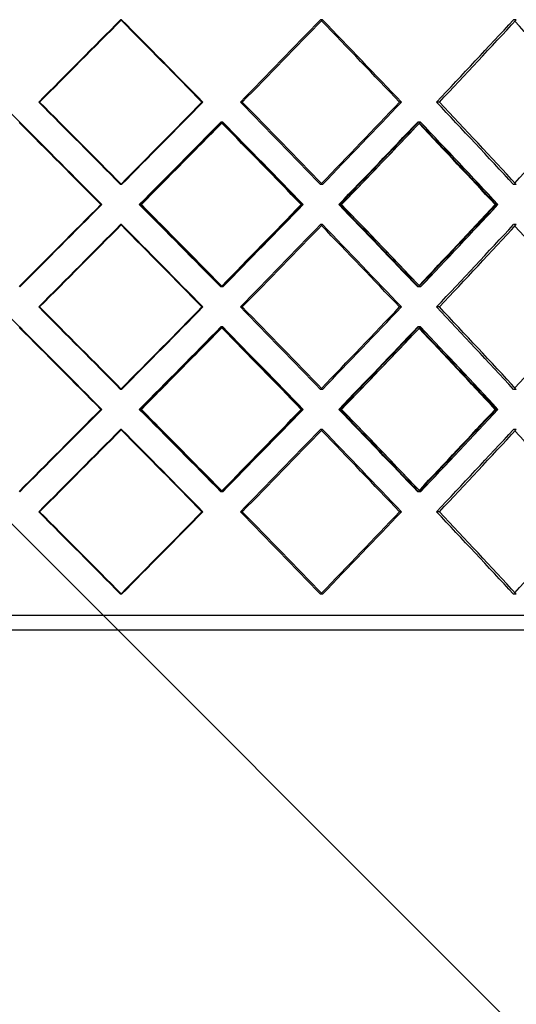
# Model space of a CAD drawing. Header units: millimetres. Extents: x -790 to 790, y -515 to 698.
# Tile 5 of 9: x 35 to 206, y -177 to 161. Entities that reach past the tile are written whole.
import ezdxf

# ---------------------------------------------------------------- set-up
doc = ezdxf.new("R2010")
doc.units = ezdxf.units.MM
doc.layers.add('HIDDEN', color=7, linetype='Continuous')
doc.layers.add('THICK', color=7, linetype='Continuous')

msp = doc.modelspace()

# ---------------------------------------------------------------- linework, layer by layer
at = {"layer": 'HIDDEN'}
for p, q in [((70.16, 160.64), (69.83, 160.64)), ((70.16, 160.64), (69.83, 160.64)), ((139.12, 160.64), (138.47, 160.64)), ((139.12, 160.64), (138.47, 160.64)), ((205.69, 160.64), (204.74, 160.64)), ((205.69, 160.64), (204.74, 160.64)), ((42.02, 132.37), (41.7, 132.37)), ((42.02, 132.37), (41.7, 132.37)), ((98.1, 132.37), (97.77, 132.37)), ((111.61, 132.37), (110.96, 132.37)), ((111.61, 132.37), (110.96, 132.37)), ((166.24, 132.37), (165.59, 132.37)), ((179.28, 132.37), (178.32, 132.37)), ((179.28, 132.37), (178.32, 132.37)), ((104.88, 125.51), (104.23, 125.51)), ((104.84, 125.51), (104.51, 125.51)), ((172.79, 125.51), (171.83, 125.51)), ((172.75, 125.51), (172.11, 125.51)), ((70.16, 104.09), (69.83, 104.09)), ((70.16, 104.09), (69.83, 104.09)), ((139.12, 104.09), (138.47, 104.09)), ((139.12, 104.09), (138.47, 104.09)), ((205.69, 104.09), (204.74, 104.09)), ((205.69, 104.09), (204.74, 104.09)), ((63.36, 97.23), (63.03, 97.23)), ((63.41, 97.23), (63.41, 97.23)), ((76.89, 97.23), (76.24, 97.23)), ((76.95, 97.23), (76.62, 97.23)), ((132.48, 97.23), (131.84, 97.23)), ((145.67, 97.23), (144.71, 97.23)), ((145.73, 97.23), (145.08, 97.23)), ((199.34, 97.23), (198.39, 97.23)), ((70.16, 90.38), (69.83, 90.38)), ((70.16, 90.38), (69.83, 90.38)), ((139.12, 90.38), (138.47, 90.38)), ((139.12, 90.38), (138.47, 90.38)), ((205.69, 90.38), (204.74, 90.38)), ((205.69, 90.38), (204.74, 90.38)), ((104.88, 68.96), (104.23, 68.96)), ((104.84, 68.96), (104.51, 68.96)), ((172.79, 68.96), (171.83, 68.96)), ((172.75, 68.96), (172.11, 68.96)), ((42.02, 62.1), (41.7, 62.1)), ((42.02, 62.1), (41.7, 62.1)), ((98.1, 62.1), (97.77, 62.1)), ((111.61, 62.1), (110.96, 62.1)), ((111.61, 62.1), (110.96, 62.1)), ((166.24, 62.1), (165.59, 62.1)), ((179.28, 62.1), (178.32, 62.1)), ((179.28, 62.1), (178.32, 62.1)), ((535, -514.89), (-35.13, 55.24)), ((104.88, 55.24), (104.23, 55.24)), ((104.84, 55.24), (104.51, 55.24)), ((172.79, 55.24), (171.83, 55.24)), ((172.75, 55.24), (172.11, 55.24)), ((70.16, 33.82), (69.83, 33.82)), ((70.16, 33.82), (69.83, 33.82)), ((139.12, 33.82), (138.47, 33.82)), ((139.12, 33.82), (138.47, 33.82)), ((205.69, 33.82), (204.74, 33.82)), ((205.69, 33.82), (204.74, 33.82)), ((63.36, 26.97), (63.03, 26.97)), ((63.41, 26.97), (63.41, 26.97)), ((76.89, 26.97), (76.24, 26.97)), ((76.95, 26.97), (76.62, 26.97)), ((132.48, 26.97), (131.84, 26.97)), ((145.67, 26.97), (144.71, 26.97)), ((145.73, 26.97), (145.08, 26.97)), ((199.34, 26.97), (198.39, 26.97)), ((70.16, 20.11), (69.83, 20.11)), ((70.16, 20.11), (69.83, 20.11)), ((139.12, 20.11), (138.47, 20.11)), ((139.12, 20.11), (138.47, 20.11)), ((205.69, 20.11), (204.74, 20.11)), ((205.69, 20.11), (204.74, 20.11)), ((104.88, -1.31), (104.23, -1.31)), ((104.84, -1.31), (104.51, -1.31)), ((172.79, -1.31), (171.83, -1.31)), ((172.75, -1.31), (172.11, -1.31)), ((42.02, -8.17), (41.7, -8.17)), ((42.02, -8.17), (41.7, -8.17)), ((98.1, -8.17), (97.77, -8.17)), ((111.61, -8.17), (110.96, -8.17)), ((111.61, -8.17), (110.96, -8.17)), ((166.24, -8.17), (165.59, -8.17)), ((179.28, -8.17), (178.32, -8.17)), ((179.28, -8.17), (178.32, -8.17)), ((70.16, -36.44), (69.83, -36.44)), ((70.16, -36.44), (69.83, -36.44)), ((139.12, -36.44), (138.47, -36.44)), ((139.12, -36.44), (138.47, -36.44)), ((205.69, -36.44), (204.74, -36.44)), ((205.69, -36.44), (204.74, -36.44)), ((535, -43.8), (-535, -43.8))]:
    msp.add_line(p, q, dxfattribs=at)
for centre, major_axis, ratio, start_param, end_param in [((0, 160.64), (533.85, 533.85), 0.065543, -1.558227, -1.505346), ((0, 160.64), (533.85, 533.85), 0.065543, -1.558227, -1.505346), ((0, 160.64), (536.35, -536.35), 0.065543, 1.452712, 1.505346), ((0, 160.64), (530.42, 530.42), 0.131652, -1.492777, -1.439897), ((0, 160.64), (530.42, 530.42), 0.131652, -1.492777, -1.439897), ((0, 160.64), (532.9, -532.9), 0.131652, 1.387262, 1.439897), ((0, 160.64), (524.72, 524.72), 0.198912, -1.427327, -1.374447), ((0, 160.64), (524.72, 524.72), 0.198912, -1.427327, -1.374447), ((0, 104.09), (533.85, -533.85), 0.065543, 1.505346, 1.558227), ((0, 104.09), (533.85, -533.85), 0.065543, 1.505346, 1.558227), ((0, 104.09), (536.35, 536.35), 0.065543, -1.505346, -1.452712), ((0, 104.09), (530.42, -530.42), 0.131652, 1.439897, 1.492777), ((0, 104.09), (530.42, -530.42), 0.131652, 1.439897, 1.492777), ((0, 104.09), (532.9, 532.9), 0.131652, -1.439897, -1.387262), ((0, 104.09), (524.72, -524.72), 0.198912, 1.374447, 1.427327), ((0, 104.09), (524.72, -524.72), 0.198912, 1.374447, 1.427327), ((0, 90.38), (536.35, -536.35), 0.065543, 1.518101, 1.570757), ((0, 160.64), (530.42, 530.42), 0.131652, -1.558702, -1.505614), ((0, 90.38), (533.85, 533.85), 0.065543, -1.492532, -1.439629), ((0, 90.38), (532.9, -532.9), 0.131652, 1.452651, 1.505308), ((0, 160.64), (524.72, 524.72), 0.198912, -1.493252, -1.440164), ((0, 90.38), (530.42, 530.42), 0.131652, -1.427083, -1.37418), ((0, 90.38), (527.17, -527.17), 0.198912, 1.387201, 1.439858), ((0, 160.64), (532.9, 532.9), 0.131652, -1.558147, -1.539788), ((0, 160.64), (527.17, 527.17), 0.198912, -1.492697, -1.474338), ((0, 104.09), (536.35, 536.35), 0.065543, -1.570757, -1.518101), ((0, 33.82), (530.42, -530.42), 0.131652, 1.505614, 1.558702), ((0, 104.09), (533.85, -533.85), 0.065543, 1.439629, 1.492532), ((0, 33.82), (532.9, -532.9), 0.131652, 1.539788, 1.558147), ((0, 104.09), (532.9, 532.9), 0.131652, -1.505308, -1.452651), ((0, 33.82), (524.72, -524.72), 0.198912, 1.440164, 1.493252), ((0, 104.09), (530.42, -530.42), 0.131652, 1.37418, 1.427083), ((0, 33.82), (527.17, -527.17), 0.198912, 1.474338, 1.492697), ((0, 104.09), (527.17, 527.17), 0.198912, -1.439858, -1.387201), ((0, 90.38), (533.85, 533.85), 0.065543, -1.558227, -1.505346), ((0, 90.38), (533.85, 533.85), 0.065543, -1.558227, -1.505346), ((0, 90.38), (536.35, -536.35), 0.065543, 1.452712, 1.505346), ((0, 90.38), (530.42, 530.42), 0.131652, -1.492777, -1.439897), ((0, 90.38), (530.42, 530.42), 0.131652, -1.492777, -1.439897), ((0, 90.38), (532.9, -532.9), 0.131652, 1.387262, 1.439897), ((0, 90.38), (524.72, 524.72), 0.198912, -1.427327, -1.374447), ((0, 90.38), (524.72, 524.72), 0.198912, -1.427327, -1.374447), ((0, 33.82), (533.85, -533.85), 0.065543, 1.505346, 1.558227), ((0, 33.82), (533.85, -533.85), 0.065543, 1.505346, 1.558227), ((0, 33.82), (536.35, 536.35), 0.065543, -1.505346, -1.452712), ((0, 33.82), (530.42, -530.42), 0.131652, 1.439897, 1.492777), ((0, 33.82), (530.42, -530.42), 0.131652, 1.439897, 1.492777), ((0, 33.82), (532.9, 532.9), 0.131652, -1.439897, -1.387262), ((0, 33.82), (524.72, -524.72), 0.198912, 1.374447, 1.427327), ((0, 33.82), (524.72, -524.72), 0.198912, 1.374447, 1.427327), ((0, 20.11), (536.35, -536.35), 0.065543, 1.518101, 1.570757), ((0, 90.38), (530.42, 530.42), 0.131652, -1.558702, -1.505614), ((0, 20.11), (533.85, 533.85), 0.065543, -1.492532, -1.439629), ((0, 20.11), (532.9, -532.9), 0.131652, 1.452651, 1.505308), ((0, 90.38), (524.72, 524.72), 0.198912, -1.493252, -1.440164), ((0, 20.11), (530.42, 530.42), 0.131652, -1.427083, -1.37418), ((0, 20.11), (527.17, -527.17), 0.198912, 1.387201, 1.439858), ((0, 90.38), (532.9, 532.9), 0.131652, -1.558147, -1.539788), ((0, 90.38), (527.17, 527.17), 0.198912, -1.492697, -1.474338), ((0, 33.82), (536.35, 536.35), 0.065543, -1.570757, -1.518101), ((0, -36.44), (530.42, -530.42), 0.131652, 1.505614, 1.558702), ((0, 33.82), (533.85, -533.85), 0.065543, 1.439629, 1.492532), ((0, -36.44), (532.9, -532.9), 0.131652, 1.539788, 1.558147), ((0, 33.82), (532.9, 532.9), 0.131652, -1.505308, -1.452651), ((0, -36.44), (524.72, -524.72), 0.198912, 1.440164, 1.493252), ((0, 33.82), (530.42, -530.42), 0.131652, 1.37418, 1.427083), ((0, -36.44), (527.17, -527.17), 0.198912, 1.474338, 1.492697), ((0, 33.82), (527.17, 527.17), 0.198912, -1.439858, -1.387201), ((0, 20.11), (533.85, 533.85), 0.065543, -1.558227, -1.505346), ((0, 20.11), (533.85, 533.85), 0.065543, -1.558227, -1.505346), ((0, 20.11), (536.35, -536.35), 0.065543, 1.452712, 1.505346), ((0, 20.11), (530.42, 530.42), 0.131652, -1.492777, -1.439897), ((0, 20.11), (530.42, 530.42), 0.131652, -1.492777, -1.439897), ((0, 20.11), (532.9, -532.9), 0.131652, 1.387262, 1.439897), ((0, 20.11), (524.72, 524.72), 0.198912, -1.427327, -1.374447), ((0, 20.11), (524.72, 524.72), 0.198912, -1.427327, -1.374447), ((0, -36.44), (533.85, -533.85), 0.065543, 1.505346, 1.558227), ((0, -36.44), (533.85, -533.85), 0.065543, 1.505346, 1.558227), ((0, -36.44), (536.35, 536.35), 0.065543, -1.505346, -1.452712), ((0, -36.44), (530.42, -530.42), 0.131652, 1.439897, 1.492777), ((0, -36.44), (530.42, -530.42), 0.131652, 1.439897, 1.492777), ((0, -36.44), (532.9, 532.9), 0.131652, -1.439897, -1.387262), ((0, -36.44), (524.72, -524.72), 0.198912, 1.374447, 1.427327), ((0, -36.44), (524.72, -524.72), 0.198912, 1.374447, 1.427327)]:
    msp.add_ellipse(centre, major_axis=major_axis, ratio=ratio, start_param=start_param, end_param=end_param, dxfattribs=at)
at = {"layer": 'THICK'}
for p, q in [((63.41, 97.23), (-537.5, 698.14)), ((63.41, 26.97), (-537.5, 627.88)), ((98.1, 132.37), (97.77, 132.37)), ((166.24, 132.37), (165.59, 132.37)), ((63.41, 97.23), (35.13, 68.96)), ((132.54, 97.23), (132.21, 97.23)), ((199.39, 97.23), (198.74, 97.23)), ((98.1, 62.1), (97.77, 62.1)), ((166.24, 62.1), (165.59, 62.1)), ((63.41, 26.97), (35.13, -1.31)), ((132.54, 26.97), (132.21, 26.97)), ((199.39, 26.97), (198.74, 26.97)), ((98.1, -8.17), (97.77, -8.17)), ((166.24, -8.17), (165.59, -8.17)), ((537.5, -48.8), (-537.5, -48.8))]:
    msp.add_line(p, q, dxfattribs=at)
for centre, major_axis, ratio, start_param, end_param in [((0, 160.64), (536.35, 536.35), 0.065543, -1.557981, -1.505346), ((0, 160.64), (533.85, -533.85), 0.065543, 1.452466, 1.505039), ((0, 160.64), (536.35, -536.35), 0.065543, 1.452712, 1.505346), ((0, 160.64), (532.9, 532.9), 0.131652, -1.492531, -1.439897), ((0, 160.64), (530.42, -530.42), 0.131652, 1.387016, 1.439271), ((0, 160.64), (532.9, -532.9), 0.131652, 1.387262, 1.439897), ((0, 160.64), (527.17, 527.17), 0.198912, -1.427081, -1.374447), ((0, 160.64), (524.72, -524.72), 0.198912, 1.321566, 1.373479), ((0, 104.09), (536.35, -536.35), 0.065543, 1.505346, 1.557981), ((0, 104.09), (533.85, 533.85), 0.065543, -1.505039, -1.452466), ((0, 104.09), (536.35, 536.35), 0.065543, -1.505346, -1.452712), ((0, 104.09), (532.9, -532.9), 0.131652, 1.439897, 1.492531), ((0, 104.09), (530.42, 530.42), 0.131652, -1.439271, -1.387016), ((0, 104.09), (532.9, 532.9), 0.131652, -1.439897, -1.387262), ((0, 104.09), (527.17, -527.17), 0.198912, 1.374447, 1.427081), ((0, 104.09), (524.72, 524.72), 0.198912, -1.373479, -1.321566), ((0, 90.38), (533.85, -533.85), 0.065543, 1.518161, 1.570796), ((0, 90.38), (536.35, 536.35), 0.065543, -1.492592, -1.439936), ((0, 160.64), (532.9, 532.9), 0.131652, -1.539788, -1.505922), ((0, 90.38), (530.42, -530.42), 0.131652, 1.452711, 1.505034), ((0, 160.64), (533.85, -533.85), 0.065543, 1.386541, 1.439317), ((0, 160.64), (536.35, -536.35), 0.065543, 1.387097, 1.439936), ((0, 90.38), (532.9, 532.9), 0.131652, -1.427142, -1.374486), ((0, 160.64), (527.17, 527.17), 0.198912, -1.474338, -1.4408), ((0, 90.38), (524.72, -524.72), 0.198912, 1.387261, 1.439257), ((0, 160.64), (530.42, -530.42), 0.131652, 1.321091, 1.37354), ((0, 160.64), (532.9, -532.9), 0.131652, 1.321647, 1.374486), ((0, 104.09), (533.85, 533.85), 0.065543, -1.570796, -1.518161), ((0, 104.09), (536.35, -536.35), 0.065543, 1.439936, 1.492592), ((0, 104.09), (530.42, 530.42), 0.131652, -1.505034, -1.452711), ((0, 33.82), (533.85, 533.85), 0.065543, -1.439317, -1.386541), ((0, 33.82), (536.35, 536.35), 0.065543, -1.439936, -1.387097), ((0, 104.09), (532.9, -532.9), 0.131652, 1.374486, 1.427142), ((0, 104.09), (524.72, 524.72), 0.198912, -1.439257, -1.387261), ((0, 33.82), (530.42, 530.42), 0.131652, -1.37354, -1.321091), ((0, 33.82), (532.9, 532.9), 0.131652, -1.374486, -1.321647), ((0, 90.38), (536.35, 536.35), 0.065543, -1.557981, -1.505346), ((0, 90.38), (533.85, -533.85), 0.065543, 1.452466, 1.505039), ((0, 90.38), (536.35, -536.35), 0.065543, 1.452712, 1.505346), ((0, 90.38), (532.9, 532.9), 0.131652, -1.492531, -1.439897), ((0, 90.38), (530.42, -530.42), 0.131652, 1.387016, 1.439271), ((0, 90.38), (532.9, -532.9), 0.131652, 1.387262, 1.439897), ((0, 90.38), (527.17, 527.17), 0.198912, -1.427081, -1.374447), ((0, 90.38), (524.72, -524.72), 0.198912, 1.321566, 1.373479), ((0, 33.82), (532.9, -532.9), 0.131652, 1.505922, 1.539788), ((0, 33.82), (527.17, -527.17), 0.198912, 1.4408, 1.474338), ((0, 33.82), (536.35, -536.35), 0.065543, 1.505346, 1.557981), ((0, 33.82), (533.85, 533.85), 0.065543, -1.505039, -1.452466), ((0, 33.82), (536.35, 536.35), 0.065543, -1.505346, -1.452712), ((0, 33.82), (532.9, -532.9), 0.131652, 1.439897, 1.492531), ((0, 33.82), (530.42, 530.42), 0.131652, -1.439271, -1.387016), ((0, 33.82), (532.9, 532.9), 0.131652, -1.439897, -1.387262), ((0, 33.82), (527.17, -527.17), 0.198912, 1.374447, 1.427081), ((0, 33.82), (524.72, 524.72), 0.198912, -1.373479, -1.321566), ((0, 20.11), (533.85, -533.85), 0.065543, 1.518161, 1.570796), ((0, 20.11), (536.35, 536.35), 0.065543, -1.492592, -1.439936), ((0, 90.38), (532.9, 532.9), 0.131652, -1.539788, -1.505922), ((0, 20.11), (530.42, -530.42), 0.131652, 1.452711, 1.505034), ((0, 90.38), (533.85, -533.85), 0.065543, 1.386541, 1.439317), ((0, 90.38), (536.35, -536.35), 0.065543, 1.387097, 1.439936), ((0, 20.11), (532.9, 532.9), 0.131652, -1.427142, -1.374486), ((0, 90.38), (527.17, 527.17), 0.198912, -1.474338, -1.4408), ((0, 20.11), (524.72, -524.72), 0.198912, 1.387261, 1.439257), ((0, 90.38), (530.42, -530.42), 0.131652, 1.321091, 1.37354), ((0, 90.38), (532.9, -532.9), 0.131652, 1.321647, 1.374486), ((0, 33.82), (533.85, 533.85), 0.065543, -1.570796, -1.518161), ((0, 33.82), (536.35, -536.35), 0.065543, 1.439936, 1.492592), ((0, 33.82), (530.42, 530.42), 0.131652, -1.505034, -1.452711), ((0, -36.44), (533.85, 533.85), 0.065543, -1.439317, -1.386541), ((0, -36.44), (536.35, 536.35), 0.065543, -1.439936, -1.387097), ((0, 33.82), (532.9, -532.9), 0.131652, 1.374486, 1.427142), ((0, 33.82), (524.72, 524.72), 0.198912, -1.439257, -1.387261), ((0, -36.44), (530.42, 530.42), 0.131652, -1.37354, -1.321091), ((0, -36.44), (532.9, 532.9), 0.131652, -1.374486, -1.321647), ((0, 20.11), (536.35, 536.35), 0.065543, -1.557981, -1.505346), ((0, 20.11), (533.85, -533.85), 0.065543, 1.452466, 1.505039), ((0, 20.11), (536.35, -536.35), 0.065543, 1.452712, 1.505346), ((0, -36.44), (532.9, -532.9), 0.131652, 1.505922, 1.539788), ((0, 20.11), (532.9, 532.9), 0.131652, -1.492531, -1.439897), ((0, 20.11), (530.42, -530.42), 0.131652, 1.387016, 1.439271), ((0, 20.11), (532.9, -532.9), 0.131652, 1.387262, 1.439897), ((0, -36.44), (527.17, -527.17), 0.198912, 1.4408, 1.474338), ((0, 20.11), (527.17, 527.17), 0.198912, -1.427081, -1.374447), ((0, 20.11), (524.72, -524.72), 0.198912, 1.321566, 1.373479), ((0, -36.44), (536.35, -536.35), 0.065543, 1.505346, 1.557981), ((0, -36.44), (533.85, 533.85), 0.065543, -1.505039, -1.452466), ((0, -36.44), (536.35, 536.35), 0.065543, -1.505346, -1.452712), ((0, -36.44), (532.9, -532.9), 0.131652, 1.439897, 1.492531), ((0, -36.44), (530.42, 530.42), 0.131652, -1.439271, -1.387016), ((0, -36.44), (532.9, 532.9), 0.131652, -1.439897, -1.387262), ((0, -36.44), (527.17, -527.17), 0.198912, 1.374447, 1.427081), ((0, -36.44), (524.72, 524.72), 0.198912, -1.373479, -1.321566)]:
    msp.add_ellipse(centre, major_axis=major_axis, ratio=ratio, start_param=start_param, end_param=end_param, dxfattribs=at)

doc.saveas('drawing.dxf')
